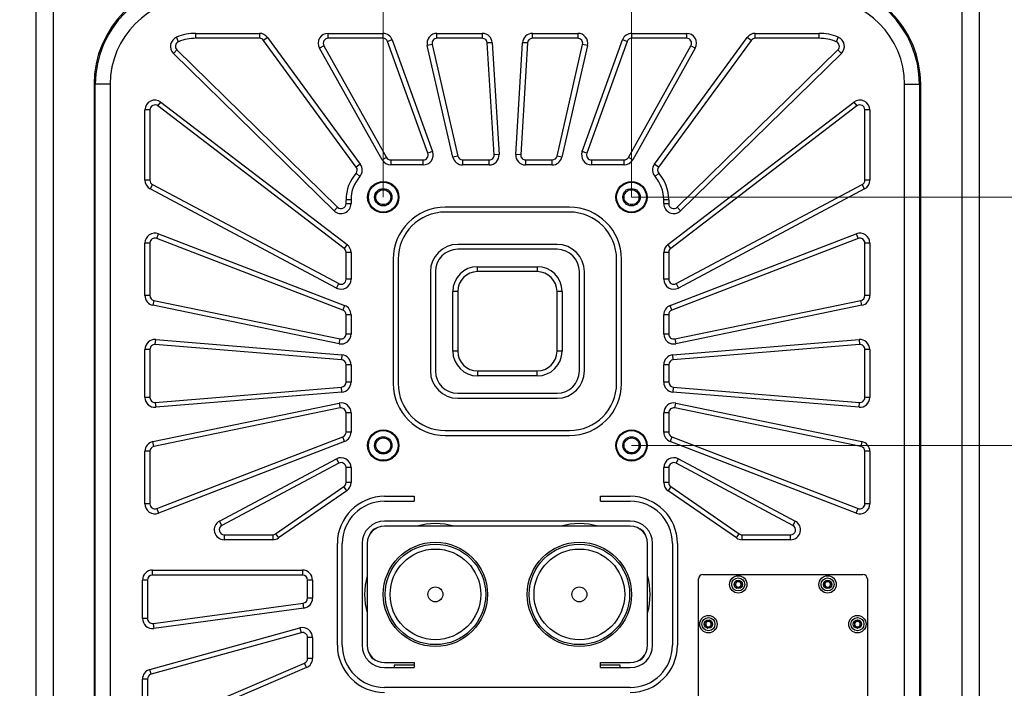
# Model space of a CAD drawing. Header units: millimetres. Extents: x 8 to 415, y 1 to 292.
# Tile 4 of 7: x 58 to 137, y 176 to 230. Entities that reach past the tile are written whole.
import ezdxf

# ---------------------------------------------------------------- set-up
doc = ezdxf.new("R2010")
doc.units = ezdxf.units.MM
doc.styles.add('SLDTEXTSTYLE1', font='TXT', dxfattribs={"width": 0.7})
doc.dimstyles.new('SLDDIMSTYLE0', dxfattribs={"dimtxt": 3.5, "dimasz": 3.302, "dimexe": 0, "dimexo": 0.0625, "dimgap": 0.875, "dimtad": 2, "dimlfac": 5, "dimrnd": 1e-09, "dimzin": 12, "dimdsep": 46, "dimtxsty": 'SLDTEXTSTYLE1', "dimsah": 1, "dimcen": 0.09, "dimadec": 0, "dimazin": 3, "dimtfac": 1, "dimtdec": 3, "dimtofl": 0, "dimtmove": 0, "dimatfit": 3, "dimfxl": 0, "dimfrac": 2, "dimtolj": 1, "dimtzin": 12, "dimarcsym": 0})

# ---------------------------------------------------------------- blocks, each defined once
blk = doc.blocks.new('_D')
at = {"color": 7, "linetype": 'Continuous', "lineweight": 0}
for p, q in [((65.235, 237.385), (35.297, 237.385)), ((36.297, 129.385), (36.297, 237.385)), ((65.235, 129.385), (35.297, 129.385))]:
    blk.add_line(p, q, dxfattribs=at)
at = {"color": 7, "linetype": 'Continuous', "lineweight": 18}
for points in [[(36.297, 237.385), (35.789, 234.083), (36.805, 234.083)], [(36.297, 129.385), (36.805, 132.687), (35.789, 132.687)]]:
    blk.add_solid(points, dxfattribs=at)
at = {"color": 7, "linetype": 'Continuous', "lineweight": 18, "insert": (31.785, 179.535), "char_height": 3.5, "attachment_point": 1, "rotation": 90, "style": 'SLDTEXTSTYLE1'}
blk.add_mtext('540', dxfattribs=at)
blk = doc.blocks.new('_D_3')
at = {"color": 7, "linetype": 'Continuous', "lineweight": 0}
for p, q in [((129.035, 235.985), (162.235, 235.985)), ((161.235, 235.985), (161.235, 130.785)), ((129.035, 130.785), (162.235, 130.785))]:
    blk.add_line(p, q, dxfattribs=at)
at = {"color": 7, "linetype": 'Continuous', "lineweight": 18}
for points in [[(161.235, 235.985), (160.727, 232.683), (161.743, 232.683)], [(161.235, 130.785), (161.743, 134.087), (160.727, 134.087)]]:
    blk.add_solid(points, dxfattribs=at)
at = {"color": 7, "linetype": 'Continuous', "lineweight": 18, "insert": (156.723, 179.71), "char_height": 3.5, "attachment_point": 1, "rotation": 90, "style": 'SLDTEXTSTYLE1'}
blk.add_mtext('526', dxfattribs=at)
blk = doc.blocks.new('_D_4')
at = {"color": 7, "linetype": 'Continuous', "lineweight": 0}
for p, q in [((107.235, 215.385), (144.272, 215.385)), ((143.272, 195.385), (143.272, 215.385)), ((107.235, 195.385), (144.272, 195.385))]:
    blk.add_line(p, q, dxfattribs=at)
at = {"color": 7, "linetype": 'Continuous', "lineweight": 18}
for points in [[(143.272, 215.385), (142.764, 212.083), (143.78, 212.083)], [(143.272, 195.385), (143.78, 198.687), (142.764, 198.687)]]:
    blk.add_solid(points, dxfattribs=at)
at = {"color": 7, "linetype": 'Continuous', "lineweight": 18, "insert": (138.76, 202.06), "char_height": 3.5, "attachment_point": 1, "rotation": 90, "style": 'SLDTEXTSTYLE1'}
blk.add_mtext('100', dxfattribs=at)
blk = doc.blocks.new('_D_5')
at = {"color": 7, "linetype": 'Continuous', "lineweight": 0}
for p, q in [((87.235, 215.385), (87.235, 241.995)), ((107.235, 215.385), (107.235, 241.995)), ((87.235, 240.995), (107.235, 240.995))]:
    blk.add_line(p, q, dxfattribs=at)
at = {"color": 7, "linetype": 'Continuous', "lineweight": 18}
for points in [[(87.235, 240.995), (90.537, 240.487), (90.537, 241.503)], [(107.235, 240.995), (103.933, 241.503), (103.933, 240.487)]]:
    blk.add_solid(points, dxfattribs=at)
at = {"color": 7, "linetype": 'Continuous', "lineweight": 18, "insert": (93.91, 245.507), "char_height": 3.5, "attachment_point": 1, "style": 'SLDTEXTSTYLE1'}
blk.add_mtext('100', dxfattribs=at)

msp = doc.modelspace()

# ---------------------------------------------------------------- linework, layer by layer
at = {"color": 7, "linetype": 'Continuous', "lineweight": 25}
for p, q in [((59.2346, 231.3855), (59.2346, 135.3855)), ((60.6346, 231.1855), (60.6346, 135.5855)), ((133.8346, 231.1855), (133.8346, 135.5855)), ((135.2346, 231.3855), (135.2346, 135.3855)), ((72.1346, 228.5855), (77.2632, 228.5855)), ((72.1346, 228.1855), (72.1346, 228.5855)), ((77.2632, 228.5855), (77.2632, 228.1855)), ((82.7999, 228.1855), (82.7999, 228.5855)), ((82.7999, 228.5855), (87.2082, 228.5855)), ((87.2082, 228.5855), (87.2082, 228.1855)), ((91.5622, 228.1855), (91.5622, 228.5855)), ((91.5622, 228.5855), (95.2148, 228.5855)), ((95.2148, 228.5855), (95.2148, 228.1855)), ((99.2544, 228.1855), (99.2544, 228.5855)), ((99.2544, 228.5855), (102.907, 228.5855)), ((102.907, 228.5855), (102.907, 228.1855)), ((107.261, 228.1855), (107.261, 228.5855)), ((107.261, 228.5855), (111.6693, 228.5855)), ((111.6693, 228.5855), (111.6693, 228.1855)), ((117.206, 228.5855), (122.3346, 228.5855)), ((117.206, 228.1855), (117.206, 228.5855)), ((122.3346, 228.5855), (122.3346, 228.1855)), ((70.7351, 227.9106), (70.5838, 228.2809)), ((77.2632, 228.1855), (72.1346, 228.1855)), ((77.9087, 228.2581), (77.5859, 228.0218)), ((85.0631, 217.8094), (77.5859, 228.0218)), ((77.9087, 228.2581), (85.3858, 218.0457)), ((87.2082, 228.1855), (82.7999, 228.1855)), ((87.9607, 228.0571), (87.5845, 227.9213)), ((90.833, 218.9213), (87.5845, 227.9213)), ((87.9607, 228.0571), (91.2092, 219.0571)), ((91.1723, 227.6963), (90.7824, 227.6071)), ((91.1723, 227.6963), (93.2304, 218.6963)), ((95.2148, 228.1855), (91.5622, 228.1855)), ((96.0133, 227.8341), (95.6141, 227.8098)), ((96.1619, 218.8098), (95.6141, 227.8098)), ((96.0133, 227.8341), (96.5611, 218.8341)), ((97.9081, 218.8341), (98.4559, 227.8341)), ((98.8551, 227.8098), (98.3073, 218.8098)), ((98.8551, 227.8098), (98.4559, 227.8341)), ((102.907, 228.1855), (99.2544, 228.1855)), ((101.2389, 218.6963), (103.2969, 227.6963)), ((103.26, 219.0571), (106.5085, 228.0571)), ((103.6868, 227.6071), (103.2969, 227.6963)), ((106.8847, 227.9213), (103.6362, 218.9213)), ((106.8847, 227.9213), (106.5085, 228.0571)), ((111.6693, 228.1855), (107.261, 228.1855)), ((109.0834, 218.0457), (116.5605, 228.2581)), ((116.8833, 228.0218), (109.4061, 217.8094)), ((116.8833, 228.0218), (116.5605, 228.2581)), ((122.3346, 228.1855), (117.206, 228.1855)), ((123.8854, 228.2809), (123.7341, 227.9106)), ((70.6066, 227.2545), (70.3267, 226.9686)), ((83.275, 214.2923), (70.3267, 226.9686)), ((70.6066, 227.2545), (83.5548, 214.5781)), ((82.4509, 227.5901), (82.1018, 227.3946)), ((87.1409, 218.3946), (82.1018, 227.3946)), ((82.4509, 227.5901), (87.4899, 218.5901)), ((92.8404, 218.6071), (90.7824, 227.6071)), ((103.6868, 227.6071), (101.6288, 218.6071)), ((106.9793, 218.5901), (112.0183, 227.5901)), ((112.3674, 227.3946), (107.3283, 218.3946)), ((110.9144, 214.5781), (123.8626, 227.2545)), ((124.1425, 226.9686), (111.1943, 214.2923)), ((112.3674, 227.3946), (112.0183, 227.5901)), ((124.1425, 226.9686), (123.8626, 227.2545)), ((63.9346, 224.4855), (63.9346, 142.2855)), ((65.2346, 224.4855), (64.0346, 224.4855)), ((64.0346, 142.2855), (64.0346, 224.4855)), ((65.2346, 224.4855), (65.2346, 142.2855)), ((129.2346, 142.2855), (129.2346, 224.4855)), ((129.2346, 224.4855), (130.4346, 224.4855)), ((130.4346, 224.4855), (130.4346, 142.2855)), ((130.5346, 142.2855), (130.5346, 224.4855)), ((69.0777, 222.7333), (69.3208, 223.0509)), ((69.3208, 223.0509), (84.3208, 211.5718)), ((110.1484, 211.5718), (125.1484, 223.0509)), ((125.1484, 223.0509), (125.3915, 222.7333)), ((68.4346, 222.4156), (68.0346, 222.4156)), ((68.0346, 216.7573), (68.0346, 222.4156)), ((68.4346, 222.4156), (68.4346, 216.7573)), ((84.0777, 211.2541), (69.0777, 222.7333)), ((125.3915, 222.7333), (110.3915, 211.2541)), ((126.0346, 216.7573), (126.0346, 222.4156)), ((126.4346, 222.4156), (126.0346, 222.4156)), ((126.4346, 222.4156), (126.4346, 216.7573)), ((91.2092, 219.0571), (90.833, 218.9213)), ((103.6362, 218.9213), (103.26, 219.0571)), ((87.4899, 218.5901), (87.1409, 218.3946)), ((87.8389, 218.3855), (87.8389, 217.9855)), ((87.8389, 218.3855), (90.4567, 218.3855)), ((90.4567, 217.9855), (90.4567, 218.3855)), ((93.2304, 218.6963), (92.8404, 218.6071)), ((93.6203, 218.3855), (93.6203, 217.9855)), ((93.6203, 218.3855), (95.7626, 218.3855)), ((95.7626, 217.9855), (95.7626, 218.3855)), ((96.5611, 218.8341), (96.1619, 218.8098)), ((98.3073, 218.8098), (97.9081, 218.8341)), ((98.7066, 218.3855), (100.8489, 218.3855)), ((98.7066, 218.3855), (98.7066, 217.9855)), ((100.8489, 217.9855), (100.8489, 218.3855)), ((101.6288, 218.6071), (101.2389, 218.6963)), ((104.0125, 218.3855), (104.0125, 217.9855)), ((104.0125, 218.3855), (106.6303, 218.3855)), ((106.6303, 217.9855), (106.6303, 218.3855)), ((107.3283, 218.3946), (106.9793, 218.5901)), ((85.3858, 218.0457), (85.0631, 217.8094)), ((90.4567, 217.9855), (87.8389, 217.9855)), ((95.7626, 217.9855), (93.6203, 217.9855)), ((100.8489, 217.9855), (98.7066, 217.9855)), ((106.6303, 217.9855), (104.0125, 217.9855)), ((109.4061, 217.8094), (109.0834, 218.0457)), ((68.4346, 216.7573), (68.0346, 216.7573)), ((85.3391, 217.0425), (85.0397, 217.3078)), ((109.4295, 217.3078), (109.1301, 217.0425)), ((126.4346, 216.7573), (126.0346, 216.7573)), ((68.6466, 216.4043), (68.4587, 216.0512)), ((83.4587, 208.0659), (68.4587, 216.0512)), ((68.6466, 216.4043), (83.6466, 208.419)), ((110.8226, 208.419), (125.8226, 216.4043)), ((126.0105, 216.0512), (111.0105, 208.0659)), ((126.0105, 216.0512), (125.8226, 216.4043)), ((84.6346, 215.1855), (84.2346, 215.1855)), ((84.2346, 214.8639), (84.2346, 215.1855)), ((84.6346, 215.1855), (84.6346, 214.8639)), ((109.8346, 214.8639), (109.8346, 215.1855)), ((110.2346, 215.1855), (109.8346, 215.1855)), ((110.2346, 215.1855), (110.2346, 214.8639)), ((83.5548, 214.5781), (83.275, 214.2923)), ((84.2346, 214.8639), (84.6346, 214.8639)), ((102.2346, 214.5855), (92.2346, 214.5855)), ((102.2346, 214.1855), (92.2346, 214.1855)), ((109.8346, 214.8639), (110.2346, 214.8639)), ((111.1943, 214.2923), (110.9144, 214.5781)), ((68.9784, 212.0673), (69.1221, 212.4406)), ((83.9784, 206.2906), (68.9784, 212.0673)), ((69.1221, 212.4406), (84.1221, 206.6639)), ((110.3471, 206.6639), (125.3471, 212.4406)), ((125.4909, 212.0673), (110.4909, 206.2906)), ((125.3471, 212.4406), (125.4909, 212.0673)), ((68.4346, 211.694), (68.0346, 211.694)), ((68.0346, 207.4571), (68.0346, 211.694)), ((68.4346, 211.694), (68.4346, 207.4571)), ((84.3208, 211.5718), (84.0777, 211.2541)), ((101.2346, 211.5855), (93.2346, 211.5855)), ((101.2346, 211.1855), (93.2346, 211.1855)), ((110.3915, 211.2541), (110.1484, 211.5718)), ((126.0346, 207.4571), (126.0346, 211.694)), ((126.4346, 211.694), (126.0346, 211.694)), ((126.4346, 211.694), (126.4346, 207.4571)), ((84.6346, 210.9365), (84.2346, 210.9365)), ((84.2346, 208.7721), (84.2346, 210.9365)), ((84.6346, 210.9365), (84.6346, 208.7721)), ((88.0346, 210.3855), (88.0346, 200.3855)), ((88.4346, 210.3855), (88.4346, 200.3855)), ((106.0346, 200.3855), (106.0346, 210.3855)), ((106.4346, 200.3855), (106.4346, 210.3855)), ((110.2346, 210.9365), (109.8346, 210.9365)), ((109.8346, 208.7721), (109.8346, 210.9365)), ((110.2346, 210.9365), (110.2346, 208.7721)), ((94.8346, 209.3855), (94.8346, 209.7855)), ((94.8346, 209.7855), (99.6346, 209.7855)), ((99.6346, 209.7855), (99.6346, 209.3855)), ((84.6346, 208.7721), (84.2346, 208.7721)), ((91.0346, 209.3855), (91.0346, 201.3855)), ((91.4346, 209.3855), (91.4346, 201.3855)), ((99.6346, 209.3855), (94.8346, 209.3855)), ((103.0346, 201.3855), (103.0346, 209.3855)), ((103.4346, 201.3855), (103.4346, 209.3855)), ((110.2346, 208.7721), (109.8346, 208.7721)), ((83.4587, 208.0659), (83.6466, 208.419)), ((110.8226, 208.419), (111.0105, 208.0659)), ((68.4346, 207.4571), (68.0346, 207.4571)), ((68.7537, 207.0654), (68.6729, 206.6737)), ((68.7537, 207.0654), (83.7537, 203.9686)), ((92.8346, 202.9855), (92.8346, 207.7855)), ((93.2346, 207.7855), (92.8346, 207.7855)), ((93.2346, 207.7855), (93.2346, 202.9855)), ((101.2346, 202.9855), (101.2346, 207.7855)), ((101.6346, 207.7855), (101.2346, 207.7855)), ((101.6346, 207.7855), (101.6346, 202.9855)), ((110.7155, 203.9686), (125.7155, 207.0654)), ((125.7964, 206.6737), (125.7155, 207.0654)), ((126.4346, 207.4571), (126.0346, 207.4571)), ((83.6729, 203.5769), (68.6729, 206.6737)), ((84.1221, 206.6639), (83.9784, 206.2906)), ((110.4909, 206.2906), (110.3471, 206.6639)), ((125.7964, 206.6737), (110.7964, 203.5769)), ((84.6346, 205.9173), (84.2346, 205.9173)), ((84.2346, 204.3604), (84.2346, 205.9173)), ((84.6346, 205.9173), (84.6346, 204.3604)), ((109.8346, 204.3604), (109.8346, 205.9173)), ((110.2346, 205.9173), (109.8346, 205.9173)), ((110.2346, 205.9173), (110.2346, 204.3604)), ((68.8674, 203.517), (68.9001, 203.9157)), ((68.9001, 203.9157), (83.9001, 202.6828)), ((83.6729, 203.5769), (83.7537, 203.9686)), ((84.6346, 204.3604), (84.2346, 204.3604)), ((110.2346, 204.3604), (109.8346, 204.3604)), ((110.5691, 202.6828), (125.5691, 203.9157)), ((110.7155, 203.9686), (110.7964, 203.5769)), ((125.5691, 203.9157), (125.6018, 203.517)), ((68.0346, 199.2526), (68.0346, 203.1184)), ((68.4346, 203.1184), (68.0346, 203.1184)), ((68.4346, 203.1184), (68.4346, 199.2526)), ((83.8674, 202.2842), (68.8674, 203.517)), ((125.6018, 203.517), (110.6018, 202.2842)), ((126.4346, 203.1184), (126.0346, 203.1184)), ((126.0346, 199.2526), (126.0346, 203.1184)), ((126.4346, 203.1184), (126.4346, 199.2526)), ((83.9001, 202.6828), (83.8674, 202.2842)), ((93.2346, 202.9855), (92.8346, 202.9855)), ((101.6346, 202.9855), (101.2346, 202.9855)), ((110.6018, 202.2842), (110.5691, 202.6828)), ((84.6346, 201.8855), (84.2346, 201.8855)), ((84.2346, 200.4854), (84.2346, 201.8855)), ((84.6346, 201.8855), (84.6346, 200.4854)), ((109.8346, 200.4854), (109.8346, 201.8855)), ((110.2346, 201.8855), (109.8346, 201.8855)), ((110.2346, 201.8855), (110.2346, 200.4854)), ((94.8346, 201.3855), (94.8346, 200.9855)), ((94.8346, 201.3855), (99.6346, 201.3855)), ((99.6346, 200.9855), (94.8346, 200.9855)), ((99.6346, 200.9855), (99.6346, 201.3855)), ((68.8674, 198.8539), (83.8674, 200.0868)), ((83.9001, 199.6881), (83.8674, 200.0868)), ((84.6346, 200.4854), (84.2346, 200.4854)), ((110.2346, 200.4854), (109.8346, 200.4854)), ((110.6018, 200.0868), (110.5691, 199.6881)), ((110.6018, 200.0868), (125.6018, 198.8539)), ((68.4346, 199.2526), (68.0346, 199.2526)), ((83.9001, 199.6881), (68.9001, 198.4553)), ((93.2346, 199.5855), (101.2346, 199.5855)), ((93.2346, 199.1855), (101.2346, 199.1855)), ((125.5691, 198.4553), (110.5691, 199.6881)), ((126.4346, 199.2526), (126.0346, 199.2526)), ((68.6729, 195.6973), (83.6729, 198.7941)), ((83.7537, 198.4023), (68.7537, 195.3055)), ((68.8674, 198.8539), (68.9001, 198.4553)), ((83.6729, 198.7941), (83.7537, 198.4023)), ((110.7155, 198.4023), (110.7964, 198.7941)), ((125.7155, 195.3055), (110.7155, 198.4023)), ((110.7964, 198.7941), (125.7964, 195.6973)), ((125.5691, 198.4553), (125.6018, 198.8539)), ((84.2346, 196.4536), (84.2346, 198.0106)), ((84.6346, 198.0106), (84.2346, 198.0106)), ((84.6346, 198.0106), (84.6346, 196.4536)), ((109.8346, 196.4536), (109.8346, 198.0106)), ((110.2346, 198.0106), (109.8346, 198.0106)), ((110.2346, 198.0106), (110.2346, 196.4536)), ((68.9784, 190.3036), (83.9784, 196.0803)), ((84.1221, 195.707), (83.9784, 196.0803)), ((84.6346, 196.4536), (84.2346, 196.4536)), ((92.2346, 196.5855), (102.2346, 196.5855)), ((92.2346, 196.1855), (102.2346, 196.1855)), ((110.2346, 196.4536), (109.8346, 196.4536)), ((110.4909, 196.0803), (110.3471, 195.707)), ((110.4909, 196.0803), (125.4909, 190.3036)), ((68.7537, 195.3055), (68.6729, 195.6973)), ((84.1221, 195.707), (69.1221, 189.9304)), ((125.3471, 189.9304), (110.3471, 195.707)), ((125.7964, 195.6973), (125.7155, 195.3055)), ((68.0346, 190.6769), (68.0346, 194.9138)), ((68.4346, 194.9138), (68.0346, 194.9138)), ((68.4346, 194.9138), (68.4346, 190.6769)), ((126.0346, 190.6769), (126.0346, 194.9138)), ((126.4346, 194.9138), (126.0346, 194.9138)), ((126.4346, 194.9138), (126.4346, 190.6769)), ((74.0412, 189.2916), (83.4587, 194.305)), ((83.6466, 193.9519), (74.2292, 188.9386)), ((83.4587, 194.305), (83.6466, 193.9519)), ((84.6346, 193.5988), (84.2346, 193.5988)), ((84.2346, 192.3951), (84.2346, 193.5988)), ((84.6346, 193.5988), (84.6346, 192.3951)), ((109.8346, 192.3951), (109.8346, 193.5988)), ((110.2346, 193.5988), (109.8346, 193.5988)), ((110.2346, 193.5988), (110.2346, 192.3951)), ((110.8226, 193.9519), (111.0105, 194.305)), ((120.24, 188.9386), (110.8226, 193.9519)), ((111.0105, 194.305), (120.428, 189.2916)), ((78.5596, 188.2566), (84.0623, 192.0662)), ((84.29, 191.7373), (84.0623, 192.0662)), ((84.6346, 192.3951), (84.2346, 192.3951)), ((110.2346, 192.3951), (109.8346, 192.3951)), ((110.4069, 192.0662), (110.1792, 191.7373)), ((110.4069, 192.0662), (115.9096, 188.2566)), ((84.29, 191.7373), (78.7872, 187.9277)), ((87.3346, 191.2855), (89.7346, 191.2855)), ((89.7346, 191.2855), (89.7346, 190.8855)), ((104.7346, 190.8855), (104.7346, 191.2855)), ((104.7346, 191.2855), (107.1346, 191.2855)), ((115.682, 187.9277), (110.1792, 191.7373)), ((68.4346, 190.6769), (68.0346, 190.6769)), ((87.3346, 190.8855), (89.7346, 190.8855)), ((104.7346, 190.8855), (107.1346, 190.8855)), ((126.4346, 190.6769), (126.0346, 190.6769)), ((68.9784, 190.3036), (69.1221, 189.9304)), ((125.3471, 189.9304), (125.4909, 190.3036)), ((74.2292, 188.9386), (74.0412, 189.2916)), ((107.1346, 189.2855), (87.3346, 189.2855)), ((107.1346, 188.8855), (87.3346, 188.8855)), ((120.428, 189.2916), (120.24, 188.9386)), ((74.4172, 188.1855), (78.3319, 188.1855)), ((74.4172, 188.1855), (74.4172, 187.7855)), ((78.3319, 188.1855), (78.3319, 187.7855)), ((78.5596, 188.2566), (78.7872, 187.9277)), ((115.682, 187.9277), (115.9096, 188.2566)), ((116.1373, 187.7855), (116.1373, 188.1855)), ((116.1373, 188.1855), (120.052, 188.1855)), ((120.052, 187.7855), (120.052, 188.1855)), ((78.3319, 187.7855), (74.4172, 187.7855)), ((83.5346, 179.2855), (83.5346, 187.4855)), ((83.9346, 179.2855), (83.9346, 187.4855)), ((85.5346, 187.4855), (85.5346, 179.2855)), ((85.9346, 187.4855), (85.9346, 179.2855)), ((108.5346, 179.2855), (108.5346, 187.4855)), ((108.9346, 179.2855), (108.9346, 187.4855)), ((110.5346, 187.4855), (110.5346, 179.2855)), ((110.9346, 187.4855), (110.9346, 179.2855)), ((120.052, 187.7855), (116.1373, 187.7855)), ((68.6346, 185.3397), (80.7346, 185.3397)), ((68.6346, 184.9397), (68.6346, 185.3397)), ((80.7346, 184.9397), (68.6346, 184.9397)), ((80.7346, 185.3397), (80.7346, 184.9397)), ((112.9846, 184.9855), (125.8846, 184.9855)), ((67.8346, 181.439), (67.8346, 184.5397)), ((68.2346, 184.5397), (67.8346, 184.5397)), ((68.2346, 184.5397), (68.2346, 181.439)), ((81.5346, 184.5397), (81.1346, 184.5397)), ((81.1346, 183.0779), (81.1346, 184.5397)), ((81.5346, 184.5397), (81.5346, 183.0779)), ((112.6346, 155.7355), (112.6346, 184.6355)), ((126.2346, 184.6355), (126.2346, 155.7355)), ((68.6883, 181.0427), (80.7883, 182.6815)), ((80.842, 182.2851), (80.7883, 182.6815)), ((81.5346, 183.0779), (81.1346, 183.0779)), ((80.842, 182.2851), (68.742, 180.6463)), ((68.2346, 181.439), (67.8346, 181.439)), ((68.6883, 181.0427), (68.742, 180.6463)), ((68.4216, 177.3369), (80.5216, 180.679)), ((80.6281, 180.2934), (68.5281, 176.9514)), ((80.5216, 180.679), (80.6281, 180.2934)), ((81.5346, 179.9078), (81.1346, 179.9078)), ((81.1346, 178.2217), (81.1346, 179.9078)), ((81.5346, 179.9078), (81.5346, 178.2217)), ((68.7922, 172.669), (80.8922, 177.8541)), ((81.0497, 177.4864), (80.8922, 177.8541)), ((81.5346, 178.2217), (81.1346, 178.2217)), ((87.3346, 177.8855), (89.7346, 177.8855)), ((88.1186, 177.6948), (88.118, 177.4855)), ((89.7346, 177.6902), (88.1186, 177.6948)), ((89.7346, 177.8855), (89.7346, 177.4855)), ((104.7346, 177.8855), (107.1346, 177.8855)), ((104.7346, 177.4855), (104.7346, 177.8855)), ((68.5281, 176.9514), (68.4216, 177.3369)), ((81.0497, 177.4864), (68.9497, 172.3013)), ((87.3346, 177.4855), (89.7346, 177.4855)), ((106.3093, 177.6709), (104.7346, 177.6779)), ((104.7346, 177.4855), (107.1346, 177.4855)), ((106.3085, 177.4855), (106.3093, 177.6709)), ((68.2346, 176.5658), (67.8346, 176.5658)), ((67.8346, 173.0367), (67.8346, 176.5658)), ((68.2346, 176.5658), (68.2346, 173.0367)), ((107.1346, 175.8855), (87.3346, 175.8855))]:
    msp.add_line(p, q, dxfattribs=at)
for centre, radius in [((87.2346, 215.3855), 1.26), ((87.2346, 215.3855), 1.2), ((107.2346, 215.3855), 1.26), ((107.2346, 215.3855), 1.2), ((87.2346, 215.3855), 0.7), ((87.2346, 215.3855), 0.6), ((107.2346, 215.3855), 0.7), ((107.2346, 215.3855), 0.6), ((87.2346, 195.3855), 1.26), ((87.2346, 195.3855), 1.2), ((87.2346, 195.3855), 0.7), ((87.2346, 195.3855), 0.6), ((107.2346, 195.3855), 1.26), ((107.2346, 195.3855), 1.2), ((107.2346, 195.3855), 0.7), ((107.2346, 195.3855), 0.6), ((91.4346, 183.3855), 4.2), ((91.4346, 183.3855), 4.05), ((103.0346, 183.3855), 4.2), ((103.0346, 183.3855), 4.05), ((91.4346, 183.3855), 3.65), ((103.0346, 183.3855), 3.65), ((115.8346, 184.1855), 0.7), ((123.0346, 184.1855), 0.7), ((115.8346, 184.1855), 0.5258), ((115.8346, 184.1855), 0.335), ((123.0346, 184.1855), 0.5258), ((123.0346, 184.1855), 0.335), ((91.4346, 183.3855), 0.6), ((103.0346, 183.3855), 0.6), ((113.4346, 180.9855), 0.7), ((125.4346, 180.9855), 0.7), ((113.4346, 180.9855), 0.5258), ((113.4346, 180.9855), 0.335), ((125.4346, 180.9855), 0.5258), ((125.4346, 180.9855), 0.335)]:
    msp.add_circle(centre, radius, dxfattribs=at)
for centre, radius, start, end in [((72.1346, 224.4855), 8.2, 90, 180), ((72.1346, 224.4855), 8.1, 90, 180), ((122.3346, 224.4855), 8.2, 0, 90), ((122.3346, 224.4855), 8.1, 0, 90), ((72.1346, 224.4855), 6.9, 90, 180), ((122.3346, 224.4855), 6.9, 0, 90), ((72.1346, 224.4855), 4.1, 90, 112.224919), ((77.2632, 227.7855), 0.8, 36.210393, 90), ((82.7999, 227.7855), 0.8, 90, 209.244152), ((87.2082, 227.7855), 0.8, 19.846757, 90), ((91.5622, 227.7855), 0.8, 90, 192.880516), ((95.2148, 227.7855), 0.8, 3.48312, 90), ((99.2544, 227.7855), 0.8, 90, 176.51688), ((102.907, 227.7855), 0.8, 347.119484, 90), ((107.261, 227.7855), 0.8, 90, 160.153243), ((111.6693, 227.7855), 0.8, 330.755848, 90), ((117.206, 227.7855), 0.8, 90, 143.789607), ((122.3346, 224.4855), 4.1, 67.775081, 90), ((70.8864, 227.5403), 0.8, 112.224919, 225.607789), ((70.8864, 227.5403), 0.4, 112.224919, 225.607789), ((72.1346, 224.4855), 3.7, 90, 112.224919), ((77.2632, 227.7855), 0.4, 36.210393, 90), ((82.7999, 227.7855), 0.4, 90, 209.244152), ((87.2082, 227.7855), 0.4, 19.846757, 90), ((91.5622, 227.7855), 0.4, 90, 192.880516), ((95.2148, 227.7855), 0.4, 3.48312, 90), ((99.2544, 227.7855), 0.4, 90, 176.51688), ((102.907, 227.7855), 0.4, 347.119484, 90), ((107.261, 227.7855), 0.4, 90, 160.153243), ((111.6693, 227.7855), 0.4, 330.755848, 90), ((117.206, 227.7855), 0.4, 90, 143.789607), ((122.3346, 224.4855), 3.7, 67.775081, 90), ((123.5828, 227.5403), 0.4, 314.392211, 67.775081), ((123.5828, 227.5403), 0.8, 314.392211, 67.775081), ((68.8346, 222.4156), 0.8, 52.574029, 180), ((125.6346, 222.4156), 0.8, 0, 127.425971), ((68.8346, 222.4156), 0.4, 52.574029, 180), ((125.6346, 222.4156), 0.4, 0, 127.425971), ((90.4567, 218.7855), 0.8, 270, 19.846757), ((104.0125, 218.7855), 0.8, 160.153243, 270), ((87.8389, 218.7855), 0.8, 209.244152, 270), ((87.8389, 218.7855), 0.4, 209.244152, 270), ((90.4567, 218.7855), 0.4, 270, 19.846757), ((93.6203, 218.7855), 0.8, 192.880516, 270), ((93.6203, 218.7855), 0.4, 192.880516, 270), ((95.7626, 218.7855), 0.8, 270, 3.48312), ((95.7626, 218.7855), 0.4, 270, 3.48312), ((98.7066, 218.7855), 0.8, 176.51688, 270), ((98.7066, 218.7855), 0.4, 176.51688, 270), ((100.8489, 218.7855), 0.4, 270, 347.119484), ((100.8489, 218.7855), 0.8, 270, 347.119484), ((104.0125, 218.7855), 0.4, 160.153243, 270), ((106.6303, 218.7855), 0.4, 270, 330.755848), ((106.6303, 218.7855), 0.8, 270, 330.755848), ((84.7403, 217.5731), 0.4, 318.452703, 36.210393), ((84.7403, 217.5731), 0.8, 318.452703, 36.210393), ((109.7289, 217.5731), 0.8, 143.789607, 221.547297), ((109.7289, 217.5731), 0.4, 143.789607, 221.547297), ((68.8346, 216.7573), 0.8, 180, 241.971425), ((68.8346, 216.7573), 0.4, 180, 241.971425), ((87.4346, 215.1855), 3.2, 138.452703, 180), ((87.4346, 215.1855), 2.8, 138.452703, 180), ((107.0346, 215.1855), 2.8, 0, 41.547297), ((107.0346, 215.1855), 3.2, 0, 41.547297), ((125.6346, 216.7573), 0.4, 298.028575, 0), ((125.6346, 216.7573), 0.8, 298.028575, 0), ((83.8346, 214.8639), 0.8, 225.607789, 0), ((83.8346, 214.8639), 0.4, 225.607789, 0), ((92.2346, 210.3855), 4.2, 90, 180), ((92.2346, 210.3855), 3.8, 90, 180), ((102.2346, 210.3855), 4.2, 0, 90), ((102.2346, 210.3855), 3.8, 0, 90), ((110.6346, 214.8639), 0.8, 180, 314.392211), ((110.6346, 214.8639), 0.4, 180, 314.392211), ((68.8346, 211.694), 0.8, 68.937666, 180), ((68.8346, 211.694), 0.4, 68.937666, 180), ((125.6346, 211.694), 0.8, 0, 111.062334), ((125.6346, 211.694), 0.4, 0, 111.062334), ((83.8346, 210.9365), 0.4, 0, 52.574029), ((83.8346, 210.9365), 0.8, 0, 52.574029), ((93.2346, 209.3855), 2.2, 90, 180), ((93.2346, 209.3855), 1.8, 90, 180), ((101.2346, 209.3855), 2.2, 0, 90), ((101.2346, 209.3855), 1.8, 0, 90), ((110.6346, 210.9365), 0.8, 127.425971, 180), ((110.6346, 210.9365), 0.4, 127.425971, 180), ((94.8346, 207.7855), 2, 90, 180), ((99.6346, 207.7855), 2, 0, 90), ((83.8346, 208.7721), 0.8, 241.971425, 0), ((83.8346, 208.7721), 0.4, 241.971425, 0), ((94.8346, 207.7855), 1.6, 90, 180), ((99.6346, 207.7855), 1.6, 0, 90), ((110.6346, 208.7721), 0.8, 180, 298.028575), ((110.6346, 208.7721), 0.4, 180, 298.028575), ((68.8346, 207.4571), 0.8, 180, 258.335061), ((68.8346, 207.4571), 0.4, 180, 258.335061), ((125.6346, 207.4571), 0.4, 281.664939, 0), ((125.6346, 207.4571), 0.8, 281.664939, 0), ((83.8346, 205.9173), 0.4, 0, 68.937666), ((83.8346, 205.9173), 0.8, 0, 68.937666), ((110.6346, 205.9173), 0.8, 111.062334, 180), ((110.6346, 205.9173), 0.4, 111.062334, 180), ((68.8346, 203.1184), 0.8, 85.301302, 180), ((83.8346, 204.3604), 0.8, 258.335061, 0), ((83.8346, 204.3604), 0.4, 258.335061, 0), ((110.6346, 204.3604), 0.8, 180, 281.664939), ((110.6346, 204.3604), 0.4, 180, 281.664939), ((125.6346, 203.1184), 0.8, 0, 94.698698), ((68.8346, 203.1184), 0.4, 85.301302, 180), ((125.6346, 203.1184), 0.4, 0, 94.698698), ((83.8346, 201.8855), 0.8, 0, 85.301302), ((94.8346, 202.9855), 2, 180, 270), ((94.8346, 202.9855), 1.6, 180, 270), ((99.6346, 202.9855), 2, 270, 0), ((99.6346, 202.9855), 1.6, 270, 0), ((110.6346, 201.8855), 0.8, 94.698698, 180), ((83.8346, 201.8855), 0.4, 0, 85.301302), ((110.6346, 201.8855), 0.4, 94.698698, 180), ((93.2346, 201.3855), 2.2, 180, 270), ((93.2346, 201.3855), 1.8, 180, 270), ((101.2346, 201.3855), 2.2, 270, 0), ((101.2346, 201.3855), 1.8, 270, 0), ((83.8346, 200.4854), 0.4, 274.698698, 0), ((83.8346, 200.4854), 0.8, 274.698698, 0), ((92.2346, 200.3855), 4.2, 180, 270), ((92.2346, 200.3855), 3.8, 180, 270), ((102.2346, 200.3855), 3.8, 270, 0), ((102.2346, 200.3855), 4.2, 270, 0), ((110.6346, 200.4854), 0.8, 180, 265.301302), ((110.6346, 200.4854), 0.4, 180, 265.301302), ((68.8346, 199.2526), 0.8, 180, 274.698698), ((68.8346, 199.2526), 0.4, 180, 274.698698), ((125.6346, 199.2526), 0.8, 265.301302, 0), ((125.6346, 199.2526), 0.4, 265.301302, 0), ((83.8346, 198.0106), 0.8, 0, 101.664939), ((83.8346, 198.0106), 0.4, 0, 101.664939), ((110.6346, 198.0106), 0.8, 78.335061, 180), ((110.6346, 198.0106), 0.4, 78.335061, 180), ((83.8346, 196.4536), 0.4, 291.062334, 0), ((83.8346, 196.4536), 0.8, 291.062334, 0), ((110.6346, 196.4536), 0.8, 180, 248.937666), ((110.6346, 196.4536), 0.4, 180, 248.937666), ((68.8346, 194.9138), 0.8, 101.664939, 180), ((68.8346, 194.9138), 0.4, 101.664939, 180), ((125.6346, 194.9138), 0.4, 0, 78.335061), ((125.6346, 194.9138), 0.8, 0, 78.335061), ((83.8346, 193.5988), 0.8, 0, 118.028575), ((110.6346, 193.5988), 0.8, 61.971425, 180), ((83.8346, 193.5988), 0.4, 0, 118.028575), ((110.6346, 193.5988), 0.4, 61.971425, 180), ((83.8346, 192.3951), 0.4, 304.695154, 0), ((83.8346, 192.3951), 0.8, 304.695154, 0), ((110.6346, 192.3951), 0.8, 180, 235.304846), ((110.6346, 192.3951), 0.4, 180, 235.304846), ((87.3346, 187.4855), 3.8, 90, 180), ((107.1346, 187.4855), 3.8, 0, 90), ((68.8346, 190.6769), 0.8, 180, 291.062334), ((68.8346, 190.6769), 0.4, 180, 291.062334), ((87.3346, 187.4855), 3.4, 90, 180), ((107.1346, 187.4855), 3.4, 0, 90), ((125.6346, 190.6769), 0.8, 248.937666, 0), ((125.6346, 190.6769), 0.4, 248.937666, 0), ((74.4172, 188.5855), 0.8, 118.028575, 270), ((74.4172, 188.5855), 0.4, 118.028575, 270), ((87.3346, 187.4855), 1.8, 90, 180), ((87.3346, 187.4855), 1.4, 90, 180), ((91.4346, 183.3855), 5.7, 74.777243, 105.222757), ((103.0346, 183.3855), 5.7, 74.777243, 105.222757), ((107.1346, 187.4855), 1.8, 0, 90), ((107.1346, 187.4855), 1.4, 0, 90), ((120.052, 188.5855), 0.8, 270, 61.971425), ((120.052, 188.5855), 0.4, 270, 61.971425), ((78.3319, 188.5855), 0.4, 270, 304.695154), ((86.9473, 187.8981), 0.864, 109.172338, 157.196695), ((107.5545, 187.8655), 0.864, 17.986655, 66.307144), ((116.1373, 188.5855), 0.4, 235.304846, 270), ((78.3319, 188.5855), 0.8, 270, 304.695154), ((116.1373, 188.5855), 0.8, 235.304846, 270), ((68.6346, 184.5397), 0.8, 90, 180), ((68.6346, 184.5397), 0.4, 90, 180), ((80.7346, 184.5397), 0.8, 0, 90), ((80.7346, 184.5397), 0.4, 0, 90), ((91.4346, 183.3855), 5.7, 164.777243, 195.222757), ((103.0346, 183.3855), 5.7, 344.777243, 15.222757), ((112.9846, 184.6355), 0.35, 90, 180), ((125.8846, 184.6355), 0.35, 0, 90), ((115.8346, 184.1855), 0.2233, 156.932775, 216.932775), ((115.8346, 184.1855), 0.2233, 96.932775, 156.932775), ((115.8346, 184.1855), 0.2233, 216.932775, 276.932775), ((115.8346, 184.1855), 0.2233, 36.932775, 96.932775), ((115.8346, 184.1855), 0.2233, 276.932775, 336.932775), ((115.8346, 184.1855), 0.2233, 336.932775, 36.932775), ((123.0346, 184.1855), 0.2233, 154.598063, 214.598063), ((123.0346, 184.1855), 0.2233, 94.598063, 154.598063), ((123.0346, 184.1855), 0.2233, 214.598063, 274.598063), ((123.0346, 184.1855), 0.2233, 34.598063, 94.598063), ((123.0346, 184.1855), 0.2233, 274.598063, 334.598063), ((123.0346, 184.1855), 0.2233, 334.598063, 34.598063), ((80.7346, 183.0779), 0.4, 277.713244, 0), ((80.7346, 183.0779), 0.8, 277.713244, 0), ((68.6346, 181.439), 0.8, 180, 277.713244), ((68.6346, 181.439), 0.4, 180, 277.713244), ((113.4346, 180.9855), 0.2233, 162.299435, 222.299435), ((113.4346, 180.9855), 0.2233, 102.299435, 162.299435), ((113.4346, 180.9855), 0.2233, 42.299435, 102.299435), ((113.4346, 180.9855), 0.2233, 282.299435, 342.299435), ((113.4346, 180.9855), 0.2233, 342.299435, 42.299435), ((125.4346, 180.9855), 0.2233, 120.062877, 180.062877), ((125.4346, 180.9855), 0.2233, 180.062877, 240.062877), ((125.4346, 180.9855), 0.2233, 60.062877, 120.062877), ((125.4346, 180.9855), 0.2233, 0.062877, 60.062877), ((125.4346, 180.9855), 0.2233, 300.062877, 0.062877), ((80.7346, 179.9078), 0.8, 0, 105.440192), ((80.7346, 179.9078), 0.4, 0, 105.440192), ((113.4346, 180.9855), 0.2233, 222.299435, 282.299435), ((125.4346, 180.9855), 0.2233, 240.062877, 300.062877), ((87.3346, 179.2855), 3.8, 180, 270), ((87.3346, 179.2855), 3.4, 180, 270), ((87.3346, 179.2855), 1.8, 180, 270), ((87.3346, 179.2855), 1.4, 180, 270), ((107.1346, 179.2855), 1.4, 270, 0), ((107.1346, 179.2855), 3.4, 270, 0), ((107.1346, 179.2855), 3.8, 270, 0), ((107.1346, 179.2855), 1.8, 270, 0), ((86.9219, 178.8982), 0.864, 199.172338, 247.196695), ((107.5146, 178.8656), 0.864, 287.986655, 336.307144), ((80.7346, 178.2217), 0.4, 293.195963, 0), ((80.7346, 178.2217), 0.8, 293.195963, 0), ((68.6346, 176.5658), 0.8, 105.440192, 180), ((68.6346, 176.5658), 0.4, 105.440192, 180)]:
    msp.add_arc(centre, radius, start, end, dxfattribs=at)
for points, knots in [([(115.6333, 184.4533), (115.6327, 184.4527), (115.6311, 184.4513), (115.6294, 184.4477), (115.6284, 184.4426), (115.628, 184.4328), (115.6309, 184.4059), (115.6387, 184.3609), (115.6421, 184.2993), (115.6097, 184.2308), (115.5562, 184.1941), (115.5177, 184.1675), (115.5051, 184.155), (115.5021, 184.1487), (115.5021, 184.1462), (115.5021, 184.145)], [0, 0, 0, 0, 0.0062323, 0.01777215, 0.03167771, 0.04836448, 0.0984054, 0.25250654, 0.42558, 0.59398432, 0.8469253, 0.94385968, 0.98002422, 0.99064479, 1, 1, 1, 1]), ([(115.5021, 184.145), (115.5025, 184.1436), (115.5034, 184.1405), (115.5085, 184.1356), (115.5232, 184.1266), (115.5666, 184.1104), (115.6271, 184.0875), (115.675, 184.0289), (115.6864, 183.9682), (115.6899, 183.9214), (115.6935, 183.893), (115.6977, 183.8826), (115.7005, 183.8788), (115.7027, 183.8776), (115.7033, 183.8773)], [0, 0, 0, 0, 0.0120474, 0.0265092, 0.0561649, 0.1531057, 0.4060635, 0.574479, 0.747564, 0.9016754, 0.9627172, 0.9799594, 0.9937673, 1, 1, 1, 1]), ([(115.9659, 184.4937), (115.9645, 184.494), (115.9616, 184.4948), (115.953, 184.4926), (115.926, 184.4753), (115.8837, 184.4369), (115.809, 184.3964), (115.7267, 184.4178), (115.6764, 184.445), (115.6461, 184.4553), (115.6372, 184.4553), (115.6345, 184.4539), (115.6333, 184.4533)], [0, 0, 0, 0, 0.01112197, 0.02421615, 0.07127455, 0.27178855, 0.5, 0.72821145, 0.92872545, 0.97578385, 0.98887803, 1, 1, 1, 1]), ([(116.1672, 184.2259), (116.1667, 184.2273), (116.1658, 184.2305), (116.1607, 184.2354), (116.146, 184.2443), (116.1026, 184.2606), (116.0422, 184.2834), (115.9942, 184.3421), (115.9828, 184.4028), (115.9794, 184.4495), (115.9757, 184.478), (115.9715, 184.4884), (115.9687, 184.4922), (115.9665, 184.4933), (115.9659, 184.4937)], [0, 0, 0, 0, 0.0120474, 0.0265092, 0.0561649, 0.1531057, 0.4060635, 0.574479, 0.747564, 0.9016754, 0.9627172, 0.9799594, 0.9937673, 1, 1, 1, 1]), ([(116.0359, 183.9177), (116.0365, 183.9182), (116.0381, 183.9197), (116.0398, 183.9233), (116.0408, 183.9283), (116.0412, 183.9382), (116.0383, 183.965), (116.0305, 184.0101), (116.0271, 184.0717), (116.0595, 184.1401), (116.113, 184.1768), (116.1516, 184.2034), (116.1641, 184.216), (116.1671, 184.2223), (116.1671, 184.2248), (116.1672, 184.2259)], [0, 0, 0, 0, 0.0062323, 0.0177721, 0.0316777, 0.0483645, 0.0984054, 0.2525065, 0.42558, 0.5939843, 0.8469253, 0.9438597, 0.9800242, 0.9906448, 1, 1, 1, 1]), ([(122.8444, 184.4612), (122.8438, 184.4607), (122.8421, 184.4594), (122.8403, 184.4558), (122.8391, 184.4508), (122.8382, 184.441), (122.84, 184.4141), (122.846, 184.3687), (122.8469, 184.307), (122.8117, 184.24), (122.7568, 184.2055), (122.7172, 184.1804), (122.7041, 184.1684), (122.7008, 184.1622), (122.7007, 184.1598), (122.7007, 184.1586)], [0, 0, 0, 0, 0.0062323, 0.0177721, 0.0316777, 0.0483645, 0.0984054, 0.2525065, 0.42558, 0.5939843, 0.8469253, 0.9438597, 0.9800242, 0.9906448, 1, 1, 1, 1]), ([(122.7007, 184.1586), (122.701, 184.1572), (122.7018, 184.154), (122.7067, 184.1489), (122.721, 184.1394), (122.7637, 184.1214), (122.8232, 184.0961), (122.8688, 184.0355), (122.8777, 183.9744), (122.8792, 183.9275), (122.8817, 183.899), (122.8855, 183.8884), (122.8881, 183.8845), (122.8902, 183.8832), (122.8909, 183.8829)], [0, 0, 0, 0, 0.0120474, 0.0265092, 0.0561649, 0.1531057, 0.4060635, 0.574479, 0.747564, 0.9016754, 0.9627172, 0.9799594, 0.9937673, 1, 1, 1, 1]), ([(123.1783, 184.4881), (123.177, 184.4885), (123.1741, 184.4893), (123.1654, 184.4876), (123.1378, 184.4714), (123.0939, 184.4347), (123.0176, 184.3973), (122.9362, 184.422), (122.8871, 184.4512), (122.8572, 184.4628), (122.8483, 184.4631), (122.8456, 184.4618), (122.8444, 184.4612)], [0, 0, 0, 0, 0.011122, 0.0242161, 0.0712746, 0.2717886, 0.5, 0.7282114, 0.9287254, 0.9757839, 0.988878, 1, 1, 1, 1]), ([(123.3685, 184.2123), (123.3682, 184.2138), (123.3674, 184.217), (123.3625, 184.2221), (123.3482, 184.2316), (123.3055, 184.2496), (123.246, 184.2749), (123.2004, 184.3354), (123.1915, 184.3965), (123.19, 184.4434), (123.1875, 184.472), (123.1837, 184.4825), (123.1811, 184.4865), (123.179, 184.4877), (123.1783, 184.4881)], [0, 0, 0, 0, 0.0120474, 0.0265092, 0.0561649, 0.1531057, 0.4060635, 0.574479, 0.747564, 0.9016754, 0.9627172, 0.9799594, 0.9937673, 1, 1, 1, 1]), ([(123.2248, 183.9097), (123.2254, 183.9102), (123.2271, 183.9116), (123.2289, 183.9151), (123.2301, 183.9201), (123.231, 183.9299), (123.2292, 183.9569), (123.2232, 184.0022), (123.2223, 184.0639), (123.2575, 184.131), (123.3124, 184.1655), (123.352, 184.1905), (123.3651, 184.2025), (123.3684, 184.2087), (123.3685, 184.2112), (123.3685, 184.2123)], [0, 0, 0, 0, 0.0062323, 0.0177721, 0.0316777, 0.0483645, 0.0984054, 0.2525065, 0.42558, 0.5939843, 0.8469253, 0.9438597, 0.9800242, 0.9906448, 1, 1, 1, 1]), ([(115.7033, 183.8773), (115.7047, 183.8769), (115.7076, 183.8762), (115.7162, 183.8783), (115.7432, 183.8956), (115.7855, 183.9341), (115.8603, 183.9745), (115.9425, 183.9532), (115.9928, 183.926), (116.0231, 183.9156), (116.0321, 183.9156), (116.0347, 183.917), (116.0359, 183.9177)], [0, 0, 0, 0, 0.011122, 0.0242161, 0.0712746, 0.2717886, 0.5, 0.7282114, 0.9287254, 0.9757839, 0.988878, 1, 1, 1, 1]), ([(122.8909, 183.8829), (122.8922, 183.8825), (122.8951, 183.8816), (122.9038, 183.8834), (122.9314, 183.8996), (122.9753, 183.9363), (123.0516, 183.9736), (123.133, 183.949), (123.1821, 183.9197), (123.212, 183.9082), (123.2209, 183.9078), (123.2236, 183.9091), (123.2248, 183.9097)], [0, 0, 0, 0, 0.011122, 0.0242161, 0.0712746, 0.2717886, 0.5, 0.7282114, 0.9287254, 0.9757839, 0.988878, 1, 1, 1, 1]), ([(113.2091, 181.2333), (113.2086, 181.2327), (113.2071, 181.2311), (113.2058, 181.2273), (113.2053, 181.2222), (113.2057, 181.2124), (113.2111, 181.1859), (113.2232, 181.1418), (113.2323, 181.0808), (113.2064, 181.0096), (113.1566, 180.9681), (113.1207, 180.9379), (113.1094, 180.9243), (113.107, 180.9177), (113.1072, 180.9153), (113.1073, 180.9141)], [0, 0, 0, 0, 0.0062323, 0.0177721, 0.0316777, 0.0483645, 0.0984054, 0.2525065, 0.42558, 0.5939843, 0.8469253, 0.9438597, 0.9800242, 0.9906448, 1, 1, 1, 1]), ([(113.1073, 180.9141), (113.1078, 180.9127), (113.1091, 180.9097), (113.1146, 180.9053), (113.13, 180.8978), (113.1748, 180.8856), (113.2371, 180.8685), (113.2904, 180.8146), (113.3074, 180.7553), (113.3152, 180.709), (113.3215, 180.6811), (113.3266, 180.6711), (113.3298, 180.6676), (113.332, 180.6666), (113.3327, 180.6663)], [0, 0, 0, 0, 0.0120474, 0.02650918, 0.05616488, 0.1531057, 0.4060635, 0.57447903, 0.747564, 0.90167539, 0.96271719, 0.97995945, 0.99376729, 1, 1, 1, 1]), ([(113.5365, 181.3046), (113.5351, 181.3048), (113.5321, 181.3053), (113.5237, 181.3024), (113.4985, 181.2826), (113.46, 181.2404), (113.3893, 181.1931), (113.3054, 181.2067), (113.2528, 181.2291), (113.2217, 181.2365), (113.2128, 181.2357), (113.2103, 181.234), (113.2091, 181.2333)], [0, 0, 0, 0, 0.011122, 0.0242161, 0.0712746, 0.2717886, 0.5, 0.7282114, 0.9287254, 0.9757839, 0.988878, 1, 1, 1, 1]), ([(113.7619, 181.0568), (113.7614, 181.0582), (113.7601, 181.0613), (113.7546, 181.0657), (113.7392, 181.0732), (113.6944, 181.0853), (113.6321, 181.1024), (113.5788, 181.1563), (113.5618, 181.2157), (113.554, 181.2619), (113.5477, 181.2899), (113.5426, 181.2999), (113.5394, 181.3034), (113.5372, 181.3043), (113.5365, 181.3046)], [0, 0, 0, 0, 0.0120474, 0.0265092, 0.0561649, 0.1531057, 0.4060635, 0.574479, 0.747564, 0.9016754, 0.9627172, 0.9799594, 0.9937673, 1, 1, 1, 1]), ([(113.6601, 180.7377), (113.6606, 180.7383), (113.6621, 180.7399), (113.6634, 180.7436), (113.6639, 180.7487), (113.6635, 180.7586), (113.6581, 180.785), (113.646, 180.8292), (113.6369, 180.8902), (113.6628, 180.9614), (113.7126, 181.0029), (113.7485, 181.033), (113.7598, 181.0467), (113.7622, 181.0532), (113.762, 181.0557), (113.7619, 181.0568)], [0, 0, 0, 0, 0.0062323, 0.0177721, 0.0316777, 0.0483645, 0.0984054, 0.2525065, 0.42558, 0.5939843, 0.8469253, 0.9438597, 0.9800242, 0.9906448, 1, 1, 1, 1]), ([(125.1443, 181.1527), (125.144, 181.152), (125.1431, 181.15), (125.1429, 181.146), (125.144, 181.141), (125.1474, 181.1317), (125.1606, 181.1082), (125.1856, 181.0698), (125.2129, 181.0145), (125.2099, 180.9388), (125.1752, 180.8841), (125.1502, 180.8444), (125.1436, 180.828), (125.1433, 180.821), (125.1442, 180.8187), (125.1447, 180.8177)], [0, 0, 0, 0, 0.0062323, 0.01777215, 0.03167771, 0.04836448, 0.0984054, 0.25250654, 0.42558, 0.59398432, 0.8469253, 0.94385968, 0.98002422, 0.99064479, 1, 1, 1, 1]), ([(125.4342, 181.3205), (125.4329, 181.3203), (125.4299, 181.3198), (125.4228, 181.3144), (125.4048, 181.288), (125.381, 181.236), (125.3281, 181.1694), (125.2441, 181.1567), (125.1871, 181.162), (125.1552, 181.1596), (125.147, 181.1561), (125.1452, 181.1537), (125.1443, 181.1527)], [0, 0, 0, 0, 0.011122, 0.0242161, 0.0712746, 0.2717886, 0.5, 0.7282114, 0.9287254, 0.9757839, 0.988878, 1, 1, 1, 1]), ([(125.7245, 181.1533), (125.7236, 181.1544), (125.7215, 181.157), (125.7149, 181.1595), (125.6979, 181.1619), (125.6516, 181.1598), (125.587, 181.1571), (125.5198, 181.1922), (125.4855, 181.2435), (125.464, 181.2852), (125.4495, 181.3099), (125.4415, 181.3178), (125.4374, 181.3202), (125.435, 181.3204), (125.4342, 181.3205)], [0, 0, 0, 0, 0.0120474, 0.0265092, 0.0561649, 0.1531057, 0.4060635, 0.574479, 0.747564, 0.9016754, 0.9627172, 0.9799594, 0.9937673, 1, 1, 1, 1]), ([(125.7249, 180.8183), (125.7252, 180.819), (125.7262, 180.821), (125.7263, 180.8249), (125.7252, 180.83), (125.7218, 180.8392), (125.7086, 180.8628), (125.6836, 180.9011), (125.6563, 180.9564), (125.6593, 181.0321), (125.694, 181.0869), (125.719, 181.1265), (125.7257, 181.143), (125.7259, 181.15), (125.725, 181.1522), (125.7245, 181.1533)], [0, 0, 0, 0, 0.0062323, 0.0177721, 0.0316777, 0.0483645, 0.0984054, 0.2525065, 0.42558, 0.5939843, 0.8469253, 0.9438597, 0.9800242, 0.9906448, 1, 1, 1, 1]), ([(113.3327, 180.6663), (113.3341, 180.6661), (113.3371, 180.6657), (113.3455, 180.6686), (113.3707, 180.6883), (113.4092, 180.7306), (113.4799, 180.7778), (113.5638, 180.7643), (113.6164, 180.7419), (113.6476, 180.7344), (113.6564, 180.7353), (113.6589, 180.7369), (113.6601, 180.7377)], [0, 0, 0, 0, 0.011122, 0.0242161, 0.0712746, 0.2717886, 0.5, 0.7282114, 0.9287254, 0.9757839, 0.988878, 1, 1, 1, 1]), ([(125.1447, 180.8177), (125.1456, 180.8165), (125.1477, 180.814), (125.1543, 180.8115), (125.1713, 180.809), (125.2176, 180.8111), (125.2822, 180.8139), (125.3494, 180.7788), (125.3837, 180.7274), (125.4052, 180.6858), (125.4197, 180.6611), (125.4277, 180.6531), (125.4318, 180.6507), (125.4342, 180.6505), (125.435, 180.6505)], [0, 0, 0, 0, 0.0120474, 0.0265092, 0.0561649, 0.1531057, 0.4060635, 0.574479, 0.747564, 0.9016754, 0.9627172, 0.9799594, 0.9937673, 1, 1, 1, 1]), ([(125.435, 180.6505), (125.4363, 180.6507), (125.4393, 180.6511), (125.4464, 180.6565), (125.4644, 180.683), (125.4882, 180.735), (125.5411, 180.8015), (125.6251, 180.8142), (125.6821, 180.809), (125.714, 180.8114), (125.7222, 180.8149), (125.724, 180.8172), (125.7249, 180.8183)], [0, 0, 0, 0, 0.011122, 0.0242161, 0.0712746, 0.2717886, 0.5, 0.7282114, 0.9287254, 0.9757839, 0.988878, 1, 1, 1, 1])]:
    msp.add_open_spline(points, degree=3, knots=knots, dxfattribs=at)

# ---------------------------------------------------------------- dimensions: what is measured, and where the dimension line sits
at = {"color": 7, "linetype": 'Continuous', "lineweight": 18}
for base, p1, p2, angle, picture, middle in [((107.2346, 240.9954), (87.2346, 215.3855), (107.2346, 215.3855), 0, '_D_5', (97.2346, 240.9954)), ((36.2972, 237.3855), (65.2346, 129.3855), (65.2346, 237.3855), 90, '_D', (36.2972, 183.3855)), ((161.2346, 130.7855), (129.0346, 235.9855), (129.0346, 130.7855), 90, '_D_3', (161.2346, 183.3855)), ((143.2718, 215.3855), (107.2346, 195.3855), (107.2346, 215.3855), 90, '_D_4', (143.2718, 205.3855))]:
    dim = msp.add_linear_dim(base=base, p1=p1, p2=p2, angle=angle, dimstyle='SLDDIMSTYLE0', dxfattribs=at)
    dim.commit()
    dim.dimension.update_dxf_attribs({"geometry": picture, "text_midpoint": middle, "dimtype": 160})

doc.saveas('drawing.dxf')
